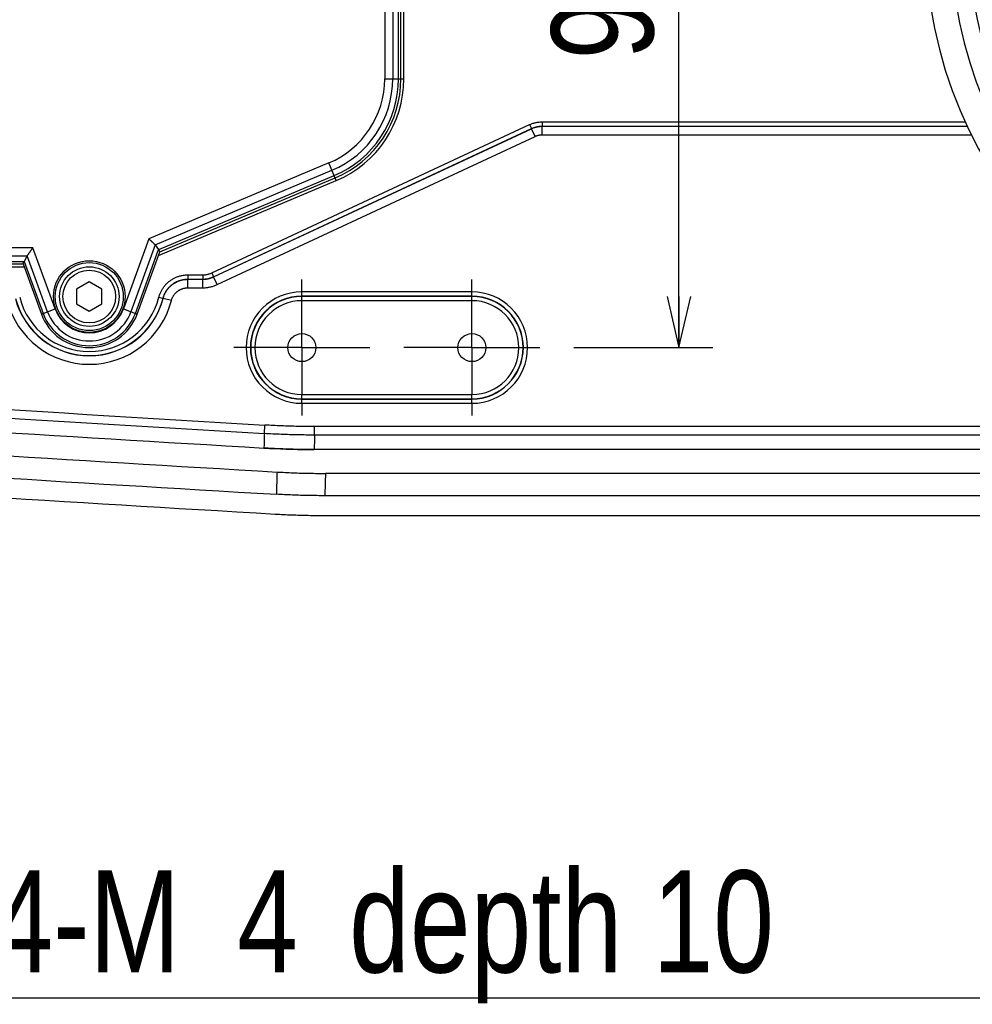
# Model space of a CAD drawing. Extents: x 0 to 3364, y 0 to 2376.
# Tile 16 of 83: x 1078 to 1191, y 331 to 446. Entities that reach past the tile are written whole.
import ezdxf

# ---------------------------------------------------------------- set-up
doc = ezdxf.new("R2010")
doc.units = 0
doc.header["$LTSCALE"] = 185.02
doc.linetypes.add('CENTER', pattern=[0.6, 0.375, -0.075, 0.075, -0.075])
doc.layers.get('0').update_dxf_attribs({"linetype": 'CONTINUOUS'})
doc.layers.add('95_ALL_DIM', color=7, linetype='CONTINUOUS')
doc.layers.add('DEFAULT_1', color=7, linetype='CENTER')
doc.styles.get("Standard").update_dxf_attribs({"font": 'txt', "width": 0.8})
doc.dimstyles.new('DIMSTYLE_16', dxfattribs={"dimtxt": 12, "dimasz": 6, "dimexe": 0.18, "dimexo": 0.0625, "dimgap": 0.09, "dimtad": 1, "dimtih": 1, "dimtoh": 1, "dimdec": 3, "dimtxsty": 'STANDARD', "dimblk": 'OPEN', "dimblk1": 'OPEN', "dimblk2": 'OPEN', "dimcen": 0.09, "dimazin": 3, "dimtp": 0.1, "dimtm": 0.1, "dimtfac": 1, "dimtdec": 3, "dimtofl": 0, "dimtmove": 0, "dimatfit": 3, "dimtolj": 1})
doc.dimstyles.new('DIMSTYLE_4', dxfattribs={"dimtxt": 12, "dimasz": 6, "dimexe": 0.18, "dimexo": 0.0625, "dimgap": 0.09, "dimtad": 1, "dimdec": 3, "dimtxsty": 'STANDARD', "dimblk": 'OPEN', "dimblk1": 'OPEN', "dimblk2": 'OPEN', "dimcen": 0.09, "dimazin": 3, "dimtp": 0.3, "dimtm": 0.3, "dimtfac": 1, "dimtdec": 3, "dimtofl": 0, "dimtmove": 0, "dimatfit": 3, "dimtolj": 1})

# ---------------------------------------------------------------- blocks, each defined once
blk = doc.blocks.new('_OPEN')
at = {"color": 0, "linetype": 'BYBLOCK'}
for p, q in [((0, 0), (-1, 0.233)), ((-1, -0.233), (0, 0)), ((-1, 0), (0, 0))]:
    blk.add_line(p, q, dxfattribs=at)
blk = doc.blocks.new('*D29')
at = {"layer": '95_ALL_DIM', "color": 2, "linetype": 'CONTINUOUS'}
for p, q in [((1143.68, 503.79), (1160.03, 503.79)), ((1156.03, 503.79), (1156.03, 455.79)), ((1156.03, 407.79), (1156.03, 455.79)), ((1143.68, 407.79), (1160.03, 407.79))]:
    blk.add_line(p, q, dxfattribs=at)
at = {"layer": '95_ALL_DIM', "color": 2, "linetype": 'CONTINUOUS', "xscale": 6, "yscale": 6, "zscale": 6}
for p, rotation in [((1156.03, 503.79), 90), ((1156.03, 407.79), 270)]:
    blk.add_blockref('_OPEN', p, dxfattribs=dict(at, rotation=rotation))
at = {"layer": '95_ALL_DIM', "color": 2, "linetype": 'CONTINUOUS', "width": 0.8}
blk.add_text('96', height=12, rotation=90, dxfattribs=at).set_placement((1153.03, 441.68))
blk = doc.blocks.new('*D51')
at = {"layer": '95_ALL_DIM', "color": 2, "linetype": 'CONTINUOUS'}
for p, q in [((1017.56, 408.99), (1055.28, 331.29)), ((1055.28, 331.29), (1063.28, 331.29)), ((1063.28, 331.29), (1212.08, 331.29))]:
    blk.add_line(p, q, dxfattribs=at)
at = {"layer": '95_ALL_DIM', "color": 2, "linetype": 'CONTINUOUS', "xscale": 6, "yscale": 6, "zscale": 6, "rotation": 115.894463}
blk.add_blockref('_OPEN', (1017.56, 408.99), dxfattribs=at)
at = {"layer": '95_ALL_DIM', "color": 2, "linetype": 'CONTINUOUS', "width": 0.8}
for s, p in [(' depth 10', (1113.68, 334.29)), ('4-M', (1075.28, 334.29)), ('4', (1104.08, 334.29))]:
    blk.add_text(s, height=12, dxfattribs=at).set_placement(p)

msp = doc.modelspace()

# ---------------------------------------------------------------- linework, layer by layer
at = {"color": 7, "linetype": 'CONTINUOUS'}
for p, q in [((1121.4334, 472.1676), (1121.4334, 439.4179)), ((1122.3731, 472.1676), (1122.3731, 439.4179)), ((1123.0462, 439.4179), (1123.0462, 472.1676)), ((1123.3409, 439.4179), (1123.3409, 472.1676)), ((1123.6839, 439.4179), (1123.6839, 472.1676)), ((1121.4334, 439.4179), (1123.6839, 439.4179)), ((1139.9541, 434.3455), (1139.9541, 433.8458)), ((1139.9541, 434.3455), (1189.7095, 434.3455)), ((1101.0795, 416.5795), (1138.4758, 434.0177)), ((1101.2907, 416.1267), (1138.687, 433.5649)), ((1101.295, 416.1074), (1138.6913, 433.5456)), ((1138.4758, 434.0177), (1138.687, 433.5649)), ((1138.6913, 433.5456), (1138.687, 433.5649)), ((1139.1136, 432.6398), (1138.6913, 433.5456)), ((1139.9584, 433.8265), (1139.9541, 433.8458)), ((1139.9541, 433.8458), (1189.9409, 433.8458)), ((1139.9584, 432.8271), (1139.9584, 433.8265)), ((1139.9584, 433.8265), (1189.9499, 433.8265)), ((1101.7173, 415.2016), (1139.1136, 432.6398)), ((1139.9584, 432.8271), (1190.4324, 432.8271)), ((1114.8622, 429.5137), (1093.6928, 420.5828)), ((1094.4356, 419.8763), (1115.2275, 428.6479)), ((1115.737, 427.4402), (1114.8622, 429.5137)), ((1094.8252, 418.618), (1115.737, 427.4402)), ((1094.8463, 419.319), (1115.4891, 428.0277)), ((1094.9852, 419.0578), (1115.6037, 427.7562)), ((1093.6928, 420.5828), (1090.6906, 412.3344)), ((1080.0534, 419.5433), (978.7862, 419.5433)), ((1082.6772, 412.3344), (1080.0534, 419.5433)), ((1094.447, 419.8634), (1091.5879, 412.0079)), ((1092.1099, 411.8179), (1094.8422, 419.3247)), ((1094.447, 419.8634), (1094.8422, 419.3247)), ((977.3248, 418.6036), (1079.3954, 418.6036)), ((1079.3852, 418.5872), (1079.0306, 417.9373)), ((1081.7799, 412.0079), (1079.3852, 418.5872)), ((1092.322, 411.7406), (1094.9848, 419.0566)), ((1094.9852, 419.0578), (1094.9848, 419.0566)), ((977.6315, 417.9304), (1079.0268, 417.9304)), ((977.8169, 417.6357), (1078.9001, 417.6357)), ((978.4693, 417.2928), (1079.0249, 417.2928)), ((1078.9001, 417.6357), (1078.9004, 417.6348)), ((1078.9004, 417.6348), (1081.0457, 411.7406)), ((1079.0306, 417.9373), (1081.2579, 411.8179)), ((1098.2603, 416.3455), (1098.2603, 415.8458)), ((1098.2603, 416.3455), (1100.0236, 416.3455)), ((1098.2603, 415.8458), (1100.0236, 415.8458)), ((1098.2753, 414.8271), (1098.2753, 415.8265)), ((1098.2753, 415.8265), (1100.0279, 415.8265)), ((1100.0236, 416.3455), (1100.0236, 415.8458)), ((1100.0236, 415.8458), (1100.0279, 415.8265)), ((1100.0279, 414.8271), (1100.0279, 415.8265)), ((1101.0795, 416.5795), (1101.2907, 416.1267)), ((1101.2907, 416.1267), (1101.295, 416.1074)), ((1101.7173, 415.2016), (1101.295, 416.1074)), ((1086.6839, 415.5128), (1085.1943, 414.6528)), ((1085.1943, 414.6528), (1085.1943, 412.9328)), ((1088.1735, 414.6528), (1086.6839, 415.5128)), ((1088.1735, 412.9328), (1088.1735, 414.6528)), ((1098.2753, 414.8271), (1100.0279, 414.8271)), ((1094.8704, 413.71), (1095.3547, 413.5868)), ((1096.3388, 413.3235), (1095.3706, 413.5712)), ((1111.6839, 413.3099), (1111.6839, 414.3455)), ((1131.6839, 414.3455), (1111.6839, 414.3455)), ((1131.6839, 413.8458), (1111.6839, 413.8458)), ((1131.6839, 413.8096), (1111.6839, 413.8096)), ((1131.6839, 413.3099), (1131.6839, 414.3455)), ((1081.0457, 411.7406), (1082.6772, 412.3344)), ((1085.1943, 412.9328), (1086.6839, 412.0728)), ((1086.6839, 412.0728), (1088.1735, 412.9328)), ((1090.6906, 412.3344), (1092.322, 411.7406)), ((1131.6839, 413.3099), (1111.6839, 413.3099)), ((1111.6839, 401.2401), (1111.6839, 402.2756)), ((1111.6839, 402.2756), (1131.6839, 402.2756)), ((1131.6839, 401.2401), (1131.6839, 402.2756)), ((1111.6839, 401.7759), (1131.6839, 401.7759)), ((1111.6839, 401.7398), (1131.6839, 401.7398)), ((1111.6839, 401.2401), (1131.6839, 401.2401)), ((1107.274, 397.6801), (1107.3331, 398.6777)), ((1113.185, 397.5051), (1113.185, 398.5045)), ((1227.9607, 398.5045), (1113.185, 398.5045)), ((1227.9607, 397.5051), (1113.185, 397.5051)), ((1228.1459, 395.7999), (1113.1345, 395.7999)), ((1231.4159, 392.9928), (1114.461, 392.9928)), ((1231.6767, 390.3724), (1114.3844, 390.3724)), ((1114.3837, 388.0434), (1226.8749, 388.0434))]:
    msp.add_line(p, q, dxfattribs=at)
msp.add_lwpolyline([(1107.224, 395.9748), (1107.8688, 395.9387), (1108.5285, 395.9061), (1109.1884, 395.8778), (1109.8485, 395.8539), (1110.5088, 395.8344), (1111.1691, 395.8192), (1111.8296, 395.8084), (1112.4901, 395.802), (1113.1345, 395.7999)], dxfattribs=at)
for centre, radius in [((1236.6839, 455.7928), 46.4889), ((1086.6839, 413.7928), 4.2096), ((1086.6839, 413.7928), 4), ((1086.6839, 413.7928), 3.5), ((1086.6839, 413.7928), 3.1), ((1111.6839, 407.7928), 1.65), ((1131.6839, 407.7928), 1.65)]:
    msp.add_circle(centre, radius, dxfattribs=at)
for centre, radius, start, end in [((1236.6839, 455.7928), 51.6394, 90, 270), ((1236.6839, 455.7928), 48.6394, 90, 270), ((1110.6839, 439.4179), 10.7495, 292.873665, 360), ((1110.6839, 439.4179), 11.6892, 292.873665, 360), ((1110.6839, 439.4179), 12.3624, 292.873665, 360), ((1110.6839, 439.4179), 12.657, 292.873665, 360), ((1110.6839, 439.4179), 13, 292.873665, 360), ((1086.6839, 415.7928), 8.9663, 194.345775, 345.654225), ((1086.6839, 415.7928), 8.947, 194.273952, 345.726048), ((1086.6839, 415.7928), 8.4473, 194.273934, 345.726066), ((1111.6839, 407.7928), 6.5527, 90, 270), ((1111.6839, 407.7928), 6.053, 90, 270), ((1111.6839, 407.7928), 6.0169, 90, 270), ((1131.6839, 407.7928), 6.5527, 270, 90), ((1131.6839, 407.7928), 6.053, 270, 90), ((1131.6839, 407.7928), 6.0169, 270, 90), ((1086.6839, 415.7928), 9.9657, 194.345757, 345.654243), ((1086.6839, 413.7928), 4.2639, 200, 340), ((1111.6839, 407.7928), 5.5172, 90, 270), ((1131.6839, 407.7928), 5.5172, 270, 90), ((1086.6839, 413.7928), 6, 200, 340), ((1086.6839, 413.7928), 5.7743, 200, 340), ((1086.6839, 413.7928), 5.2187, 200, 340), ((1698.6295, 10378.4643), 9999.9928, 265.78497107, 266.60951554), ((1698.6295, 10378.4643), 9997.2883, 266.12842617, 266.60922345), ((1692.6829, 10376.0966), 10000, 265.82600022, 266.6524867), ((1698.6295, 10378.4643), 9998.2877, 266.12842617, 266.60922345), ((1692.6829, 10376.0966), 10002.6204, 265.82430631, 266.65292965), ((1692.6829, 10376.0966), 10004.9494, 265.82428797, 266.65293356)]:
    msp.add_arc(centre, radius, start, end, dxfattribs=at)
for points, knots in [([(1138.4758, 434.0177), (1138.527, 434.0416), (1138.6305, 434.0869), (1138.789, 434.1472), (1138.9504, 434.1998), (1139.1141, 434.2445), (1139.2798, 434.2812), (1139.447, 434.3099), (1139.6155, 434.3304), (1139.7847, 434.3427), (1139.8977, 434.3455), (1139.9541, 434.3455)], [0, 0, 0, 0, 0.11093338, 0.2220703, 0.33327893, 0.44444748, 0.55556416, 0.66673505, 0.77794346, 0.88907481, 1, 1, 1, 1]), ([(1138.687, 433.5649), (1138.7308, 433.5853), (1138.8196, 433.6241), (1138.9555, 433.6758), (1139.0938, 433.7209), (1139.2341, 433.7593), (1139.3761, 433.7907), (1139.5195, 433.8153), (1139.6639, 433.8329), (1139.8089, 433.8434), (1139.9057, 433.8458), (1139.9541, 433.8458)], [0, 0, 0, 0, 0.1109395, 0.2220755, 0.33328273, 0.44444953, 0.5555642, 0.66673302, 0.77793974, 0.88906988, 1, 1, 1, 1]), ([(1138.6913, 433.5456), (1138.7407, 433.5686), (1138.8407, 433.612), (1138.9941, 433.6687), (1139.1504, 433.7171), (1139.3091, 433.7568), (1139.4697, 433.7879), (1139.6318, 433.8101), (1139.7948, 433.8235), (1139.9039, 433.8265), (1139.9584, 433.8265)], [0, 0, 0, 0, 0.12499917, 0.25000002, 0.37500015, 0.4999998, 0.62499945, 0.74999958, 0.87500043, 1, 1, 1, 1]), ([(1139.1136, 432.6398), (1139.1466, 432.6552), (1139.2133, 432.6841), (1139.3155, 432.7219), (1139.4197, 432.7542), (1139.5255, 432.7807), (1139.6326, 432.8014), (1139.7406, 432.8162), (1139.8493, 432.8251), (1139.922, 432.8271), (1139.9584, 432.8271)], [0, 0, 0, 0, 0.1249931, 0.24999576, 0.37499733, 0.49999838, 0.6249997, 0.75000166, 0.87500468, 1, 1, 1, 1]), ([(1094.4356, 419.8763), (1094.4286, 419.883), (1094.4133, 419.8975), (1094.3887, 419.9209), (1094.3609, 419.9474), (1094.33, 419.9768), (1094.2962, 420.0089), (1094.2597, 420.0436), (1094.2209, 420.0806), (1094.1797, 420.1197), (1094.1366, 420.1607), (1094.0916, 420.2035), (1094.0451, 420.2478), (1093.9972, 420.2933), (1093.9481, 420.34), (1093.8981, 420.3876), (1093.8473, 420.4358), (1093.7961, 420.4846), (1093.7445, 420.5336), (1093.71, 420.5664), (1093.6928, 420.5828)], [0, 0, 0, 0, 0.02848296, 0.06163907, 0.09920713, 0.14091726, 0.18649269, 0.23565142, 0.28810752, 0.3435725, 0.40175628, 0.46236806, 0.52511702, 0.58971291, 0.65586655, 0.72329021, 0.79169796, 0.86080598, 0.93033289, 1, 1, 1, 1]), ([(1079.3954, 418.6036), (1079.4025, 418.6137), (1079.418, 418.6358), (1079.4428, 418.6713), (1079.4709, 418.7114), (1079.502, 418.7557), (1079.5356, 418.8037), (1079.5715, 418.8551), (1079.6095, 418.9094), (1079.6493, 418.9662), (1079.6907, 419.0253), (1079.7335, 419.0864), (1079.7773, 419.149), (1079.8221, 419.213), (1079.8677, 419.278), (1079.9138, 419.3438), (1079.9602, 419.4101), (1080.0068, 419.4767), (1080.0378, 419.5211), (1080.0534, 419.5433)], [0, 0, 0, 0, 0.03249957, 0.07044979, 0.11331977, 0.16061101, 0.21185838, 0.26662833, 0.32451706, 0.38514605, 0.44815858, 0.51321636, 0.57999631, 0.64818749, 0.71748836, 0.78760573, 0.85825183, 0.92914328, 1, 1, 1, 1]), ([(1094.4356, 419.8763), (1094.437, 419.875), (1094.4397, 419.8722), (1094.4436, 419.8679), (1094.4459, 419.8649), (1094.447, 419.8634)], [0, 0, 0, 0, 0.33722893, 0.67018098, 1, 1, 1, 1]), ([(1094.8463, 419.319), (1094.8454, 419.3203), (1094.8441, 419.3222), (1094.8426, 419.3241), (1094.8422, 419.3247)], [0, 0, 0, 0, 0.66656922, 1, 1, 1, 1]), ([(1094.9864, 419.0636), (1094.9868, 419.0684), (1094.9851, 419.0841), (1094.9753, 419.1119), (1094.956, 419.1508), (1094.9278, 419.1987), (1094.8905, 419.256), (1094.862, 419.2969), (1094.8463, 419.319)], [0, 0, 0, 0, 0.04961459, 0.15539375, 0.30201016, 0.49121911, 0.72376106, 1, 1, 1, 1]), ([(1079.3954, 418.6036), (1079.3942, 418.6018), (1079.3917, 418.5982), (1079.3883, 418.5928), (1079.3862, 418.5891), (1079.3852, 418.5872)], [0, 0, 0, 0, 0.33857856, 0.6717943, 1, 1, 1, 1]), ([(1078.8994, 417.6399), (1078.899, 417.6435), (1078.9003, 417.6558), (1078.9065, 417.6785), (1078.9189, 417.7115), (1078.9372, 417.7533), (1078.9615, 417.8043), (1078.9919, 417.8644), (1079.0145, 417.9074), (1079.0268, 417.9304)], [0, 0, 0, 0, 0.03481689, 0.1126741, 0.22265936, 0.36583403, 0.54269849, 0.7539375, 1, 1, 1, 1]), ([(1079.0268, 417.9304), (1079.0277, 417.932), (1079.0289, 417.9343), (1079.0302, 417.9366), (1079.0306, 417.9373)], [0, 0, 0, 0, 0.66629631, 1, 1, 1, 1]), ([(1094.8704, 413.71), (1094.8856, 413.7696), (1094.9191, 413.8881), (1094.9787, 414.0632), (1095.0475, 414.235), (1095.1254, 414.403), (1095.212, 414.5665), (1095.3071, 414.7252), (1095.4104, 414.8787), (1095.5217, 415.0265), (1095.6407, 415.1682), (1095.767, 415.3033), (1095.9002, 415.4317), (1096.04, 415.5528), (1096.1861, 415.6663), (1096.3379, 415.772), (1096.4951, 415.8694), (1096.6573, 415.9585), (1096.8239, 416.0388), (1096.9946, 416.1103), (1097.1688, 416.1726), (1097.346, 416.2256), (1097.5259, 416.2692), (1097.7079, 416.3032), (1097.8914, 416.3276), (1098.0757, 416.3422), (1098.1988, 416.3455), (1098.2603, 416.3455)], [0, 0, 0, 0, 0.03990354, 0.07989817, 0.11993792, 0.15998136, 0.1999963, 0.23999366, 0.27999626, 0.32000417, 0.36000789, 0.40000663, 0.44000436, 0.48000267, 0.52000115, 0.55999946, 0.59999719, 0.63999598, 0.67999979, 0.72000766, 0.76001007, 0.80000745, 0.84002284, 0.88006658, 0.92010575, 0.9600989, 1, 1, 1, 1]), ([(1095.3547, 413.5868), (1095.3677, 413.6379), (1095.3964, 413.7395), (1095.4475, 413.8896), (1095.5065, 414.0369), (1095.5732, 414.1809), (1095.6474, 414.3211), (1095.7289, 414.4571), (1095.8174, 414.5887), (1095.9128, 414.7153), (1096.0148, 414.8368), (1096.123, 414.9527), (1096.2372, 415.0627), (1096.3571, 415.1665), (1096.4823, 415.2638), (1096.6124, 415.3543), (1096.7472, 415.4379), (1096.8862, 415.5142), (1097.029, 415.5831), (1097.1753, 415.6443), (1097.3246, 415.6977), (1097.4766, 415.7431), (1097.6307, 415.7805), (1097.7867, 415.8096), (1097.944, 415.8305), (1098.102, 415.843), (1098.2076, 415.8458), (1098.2603, 415.8458)], [0, 0, 0, 0, 0.03990868, 0.07990526, 0.11994649, 0.15999077, 0.20000601, 0.24000316, 0.28000511, 0.32001198, 0.36001434, 0.40001146, 0.44000737, 0.48000375, 0.52000024, 0.5599966, 0.59999249, 0.63998964, 0.67999206, 0.71999888, 0.76000062, 0.79999777, 0.84001344, 0.880058, 0.92009862, 0.96009372, 1, 1, 1, 1]), ([(1095.3706, 413.5712), (1095.3842, 413.6244), (1095.4145, 413.7302), (1095.4684, 413.8862), (1095.5309, 414.0389), (1095.6016, 414.188), (1095.6805, 414.3329), (1095.7672, 414.4733), (1095.8614, 414.6088), (1095.963, 414.7388), (1096.0716, 414.863), (1096.1868, 414.9811), (1096.3083, 415.0927), (1096.4358, 415.1974), (1096.5689, 415.295), (1096.7071, 415.3851), (1096.85, 415.4675), (1096.9973, 415.5418), (1097.1484, 415.608), (1097.303, 415.6658), (1097.4605, 415.715), (1097.6204, 415.7555), (1097.7824, 415.7871), (1097.9459, 415.8097), (1098.1103, 415.8234), (1098.2203, 415.8265), (1098.2753, 415.8265)], [0, 0, 0, 0, 0.04167431, 0.08334673, 0.12501769, 0.1666869, 0.2083546, 0.25002094, 0.29168607, 0.33335015, 0.37501339, 0.416676, 0.45833817, 0.50000013, 0.54166208, 0.58332426, 0.62498686, 0.6666501, 0.70831418, 0.74997931, 0.79164566, 0.83331335, 0.87498256, 0.91665351, 0.95832593, 1, 1, 1, 1]), ([(1098.2753, 415.8265), (1098.2728, 415.8297), (1098.2678, 415.8361), (1098.2628, 415.8425), (1098.2603, 415.8458)], [0, 0, 0, 0, 0.49989698, 1, 1, 1, 1]), ([(1100.0236, 416.3455), (1100.069, 416.3455), (1100.1599, 416.3479), (1100.2957, 416.3591), (1100.4308, 416.3776), (1100.5646, 416.4035), (1100.6969, 416.4366), (1100.8271, 416.4769), (1100.9549, 416.5242), (1101.0383, 416.5603), (1101.0795, 416.5795)], [0, 0, 0, 0, 0.12499331, 0.24999614, 0.37499762, 0.4999984, 0.62499946, 0.75000133, 0.87500452, 1, 1, 1, 1]), ([(1100.0236, 415.8458), (1100.0781, 415.8458), (1100.1871, 415.8487), (1100.3502, 415.8621), (1100.5122, 415.8843), (1100.6728, 415.9154), (1100.8315, 415.9551), (1100.9878, 416.0035), (1101.1412, 416.0603), (1101.2413, 416.1036), (1101.2907, 416.1267)], [0, 0, 0, 0, 0.12500006, 0.25000111, 0.37500087, 0.49999981, 0.62499876, 0.74999852, 0.87499956, 1, 1, 1, 1]), ([(1100.0279, 415.8265), (1100.0762, 415.8265), (1100.1731, 415.8288), (1100.3181, 415.8393), (1100.4625, 415.8569), (1100.6059, 415.8815), (1100.7479, 415.913), (1100.8882, 415.9513), (1101.0265, 415.9964), (1101.1624, 416.0481), (1101.2511, 416.0869), (1101.295, 416.1074)], [0, 0, 0, 0, 0.11093992, 0.22207605, 0.3332832, 0.4444497, 0.55556402, 0.66673256, 0.77793918, 0.88906945, 1, 1, 1, 1]), ([(1096.3388, 413.3235), (1096.3479, 413.3591), (1096.368, 413.4296), (1096.404, 413.5336), (1096.4456, 413.6355), (1096.4928, 413.7349), (1096.5453, 413.8315), (1096.6031, 413.9252), (1096.6659, 414.0154), (1096.7336, 414.1021), (1096.806, 414.185), (1096.8828, 414.2637), (1096.9638, 414.3381), (1097.0488, 414.4079), (1097.1375, 414.473), (1097.2296, 414.533), (1097.325, 414.5879), (1097.4231, 414.6375), (1097.5239, 414.6816), (1097.627, 414.7201), (1097.732, 414.7529), (1097.8386, 414.7799), (1097.9466, 414.8009), (1098.0556, 414.816), (1098.1653, 414.8251), (1098.2386, 414.8271), (1098.2753, 414.8271)], [0, 0, 0, 0, 0.0416777, 0.08335489, 0.12502914, 0.16670045, 0.2083691, 0.25003538, 0.29169954, 0.33336189, 0.37502278, 0.41668257, 0.45834161, 0.50000029, 0.54165896, 0.583318, 0.62497778, 0.66663867, 0.70830101, 0.74996517, 0.79163144, 0.83330008, 0.87497139, 0.91664563, 0.95832282, 1, 1, 1, 1]), ([(1100.0279, 414.8271), (1100.0924, 414.8271), (1100.2215, 414.8302), (1100.4148, 414.8443), (1100.6074, 414.8677), (1100.7985, 414.9005), (1100.9879, 414.9424), (1101.175, 414.9936), (1101.3594, 415.0537), (1101.5405, 415.1226), (1101.6589, 415.1744), (1101.7173, 415.2016)], [0, 0, 0, 0, 0.11093328, 0.22207021, 0.33327889, 0.44444747, 0.55556416, 0.66673507, 0.77794355, 0.8890749, 1, 1, 1, 1]), ([(1095.3706, 413.5712), (1095.368, 413.5738), (1095.3626, 413.579), (1095.3573, 413.5842), (1095.3547, 413.5868)], [0, 0, 0, 0, 0.49990492, 1, 1, 1, 1]), ([(1113.185, 398.5045), (1112.5343, 398.5045), (1111.2332, 398.5173), (1109.2822, 398.5751), (1107.9826, 398.6392), (1107.3331, 398.6777)], [0, 0, 0, 0, 0.33334756, 0.66665239, 1, 1, 1, 1]), ([(1107.274, 397.6801), (1107.2684, 397.4906), (1107.2573, 397.1117), (1107.2407, 396.5433), (1107.2296, 396.1644), (1107.224, 395.9749)], [0, 0, 0, 0, 0.33334227, 0.66667561, 1, 1, 1, 1]), ([(1113.185, 397.5051), (1112.5278, 397.5051), (1111.2135, 397.5181), (1109.2428, 397.5764), (1107.93, 397.6412), (1107.274, 397.6801)], [0, 0, 0, 0, 0.3333477, 0.66665227, 1, 1, 1, 1]), ([(1113.185, 397.5051), (1113.1793, 397.3156), (1113.1681, 396.9367), (1113.1513, 396.3684), (1113.1401, 395.9894), (1113.1345, 395.8)], [0, 0, 0, 0, 0.33334227, 0.6666756, 1, 1, 1, 1]), ([(1113.1345, 395.8), (1112.4774, 395.8), (1111.1632, 395.813), (1109.1927, 395.8713), (1107.88, 395.9361), (1107.224, 395.9749)], [0, 0, 0, 0, 0.3333479, 0.66665228, 1, 1, 1, 1]), ([(1108.7639, 393.1592), (1108.7555, 392.8681), (1108.7386, 392.2857), (1108.7134, 391.4123), (1108.6965, 390.83), (1108.6881, 390.5388)], [0, 0, 0, 0, 0.33334791, 0.66668124, 1, 1, 1, 1]), ([(1108.7639, 393.1592), (1109.3962, 393.1223), (1110.6615, 393.0606), (1112.5609, 393.0051), (1113.8276, 392.9928), (1114.461, 392.9928)], [0, 0, 0, 0, 0.33333449, 0.66666544, 1, 1, 1, 1]), ([(1114.461, 392.9928), (1114.4525, 392.7016), (1114.4355, 392.1193), (1114.4099, 391.2458), (1114.3929, 390.6635), (1114.3844, 390.3724)], [0, 0, 0, 0, 0.33334791, 0.66668124, 1, 1, 1, 1]), ([(1114.3844, 390.3724), (1113.7511, 390.3724), (1112.4846, 390.3847), (1110.5854, 390.4402), (1109.3203, 390.5018), (1108.6881, 390.5388)], [0, 0, 0, 0, 0.33333457, 0.66666553, 1, 1, 1, 1]), ([(1108.5528, 388.2137), (1109.1999, 388.1759), (1110.495, 388.1128), (1112.439, 388.056), (1113.7355, 388.0434), (1114.3837, 388.0434)], [0, 0, 0, 0, 0.33333453, 0.6666655, 1, 1, 1, 1])]:
    msp.add_open_spline(points, degree=3, knots=knots, dxfattribs=at)
for points in [[(1094.9852, 419.0578), (1094.9858, 419.0597), (1094.9862, 419.0616), (1094.9864, 419.0636)], [(1078.9001, 417.6357), (1078.8997, 417.6371), (1078.8995, 417.6385), (1078.8994, 417.6399)]]:
    msp.add_open_spline(points, degree=3, dxfattribs=at)
at = {"layer": 'DEFAULT_1', "color": 7, "linetype": 'CENTER'}
for p, q in [((1111.6839, 414.3455), (1111.6839, 415.7928)), ((1131.6839, 414.3455), (1131.6839, 415.7928)), ((1111.6839, 407.7928), (1111.6839, 413.3099)), ((1131.6839, 407.7928), (1131.6839, 413.3099)), ((1111.6839, 407.7928), (1103.6839, 407.7928)), ((1111.6839, 407.7928), (1111.6839, 402.2756)), ((1111.6839, 407.7928), (1119.6839, 407.7928)), ((1131.6839, 407.7928), (1123.6839, 407.7928)), ((1131.6839, 407.7928), (1131.6839, 402.2756)), ((1131.6839, 407.7928), (1139.6839, 407.7928)), ((1111.6839, 401.2401), (1111.6839, 399.7927)), ((1131.6839, 401.2401), (1131.6839, 399.7927))]:
    msp.add_line(p, q, dxfattribs=at)

# ---------------------------------------------------------------- dimensions: what is measured, and where the dimension line sits
at = {"layer": '95_ALL_DIM', "color": 2, "linetype": 'CONTINUOUS'}
dim = msp.add_linear_dim(base=(1156.0282, 407.7928), p1=(1143.6839, 503.7928), p2=(1143.6839, 407.7928), angle=270, dimstyle='DIMSTYLE_4', dxfattribs=at)
dim.commit()
dim.dimension.update_dxf_attribs({"geometry": '*D29', "text_midpoint": (1147.0282, 451.2812), "dimtype": 160})
dim = msp.add_diameter_dim_2p(p1=(1017.5573, 408.9936), p2=(1015.8105, 412.592), text='4-M<> depth 10', dimstyle='DIMSTYLE_16', dxfattribs=at)
dim.commit()
dim.dimension.update_dxf_attribs({"geometry": '*D51', "text_midpoint": (1137.6775, 340.2928), "dimtype": 163})

doc.saveas('drawing.dxf')
